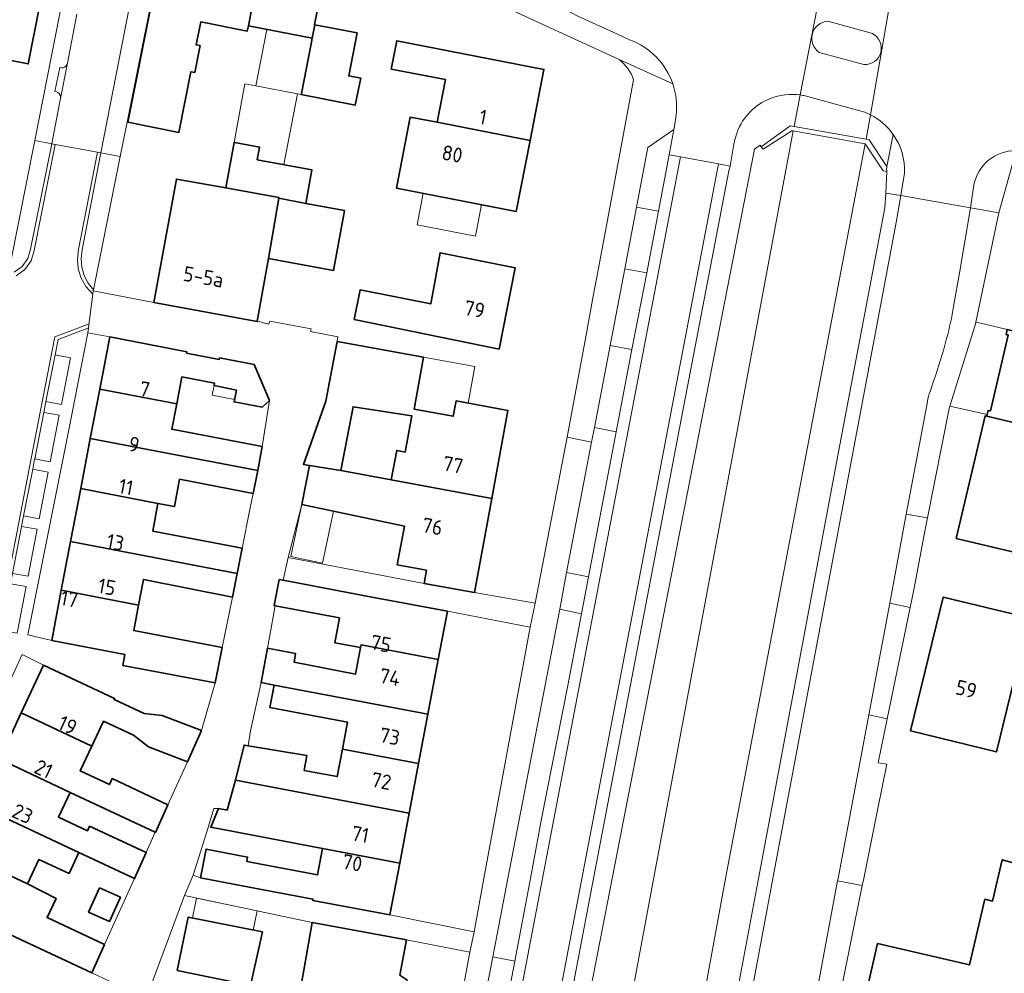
# Model space of a CAD drawing. Extents: x 154024 to 155007, y 472916 to 473908.
# Tile 11 of 49: x 154228 to 154317, y 473491 to 473578. Entities that reach past the tile are written whole.
import ezdxf
from ezdxf.enums import TextEntityAlignment as Align

# ---------------------------------------------------------------- set-up
doc = ezdxf.new("R2010")
doc.units = 0
doc.header["$LTSCALE"] = 0.75
for name, color, linetype, lineweight in [('B-RO-IE-TERREINAFSCHEIDING_KUNSTMATIG_MUUR-GV', 252, 'CONTINUOUS', 18), ('B-RO-OG-BEBOUWING-GV', 6, 'CONTINUOUS', 35), ('B-RO-OG-BEBOUWING-T18', 1, 'CONTINUOUS', 18), ('B-RO-OG-BEBOUWING_LUIFEL-GV', 6, 'CONTINUOUS', 18), ('B-RO-OG-TERREIN_ERF-GV', 252, 'CONTINUOUS', 18), ('B-RO-OG-WATER-GV', 252, 'CONTINUOUS', 18), ('B-RO-OG-WATER_SLOOT-GV', 252, 'CONTINUOUS', 18), ('B-RO-VH-VERHARDING_BETONSTRAATSTEEN-GV', 252, 'CONTINUOUS', 18), ('B-RO-VH-VERHARDING_STRAATBAKSTEEN-GV', 252, 'CONTINUOUS', 18), ('B-RO-VH-VERHARDING_TEGEL-GV', 252, 'CONTINUOUS', 18)]:
    doc.layers.add(name, color=color, linetype=linetype, lineweight=lineweight)
doc.styles.add('NLCS-ISO-M200-T18', font='NLCS-ISO.ttf', dxfattribs={"height": 0.36})

msp = doc.modelspace()

# ---------------------------------------------------------------- linework, layer by layer
at = {"layer": 'B-RO-IE-TERREINAFSCHEIDING_KUNSTMATIG_MUUR-GV', "flags": 128}
msp.add_lwpolyline([(154295.313, 473566.294), (154295.502, 473566.078), (154298.099, 473567.743), (154298.207, 473567.724), (154304.733, 473566.567), (154306.358, 473564.098), (154306.701, 473564.056), (154306.706, 473564.155), (154306.655, 473564.233), (154306.705, 473564.493), (154305.1, 473566.92), (154304.809, 473566.971), (154298.283, 473568.129), (154297.94, 473568.19)], close=True, dxfattribs=at)
at = {"layer": 'B-RO-OG-BEBOUWING-GV', "flags": 128}
for points in [[(154216.296, 473579.411), (154219.631, 473578.756), (154219.62, 473578.698), (154221.592, 473578.311), (154221.012, 473575.356), (154228.912, 473573.803), (154229.964, 473579.135), (154216.739, 473581.697), (154217.084, 473583.481), (154207.947, 473588.151), (154207.041, 473586.378), (154206.135, 473584.605)], [(154248.85, 473577.259), (154249.561, 473580.962), (154250.285, 473584.631), (154243.733, 473585.926), (154242.358, 473578.965), (154240.1, 473579.407), (154237.946, 473568.507), (154242.557, 473567.596), (154243.643, 473573.09), (154243.996, 473573.02), (154244.477, 473575.453), (154244.123, 473575.523), (154244.534, 473577.603), (154248.753, 473576.769)], [(154249.561, 473580.962), (154248.85, 473577.259), (154254.636, 473576.116), (154254.876, 473577.347), (154254.842, 473577.354), (154255.33, 473579.822)], [(154254.54, 473575.625), (154253.658, 473571.112), (154253.639, 473571.017), (154258.536, 473570.061), (154259.032, 473572.5), (154257.943, 473572.713), (154258.702, 473576.599), (154254.876, 473577.347), (154254.636, 473576.116)], [(154274.369, 473566.863), (154275.625, 473573.291), (154262.296, 473575.896), (154261.795, 473573.334), (154266.702, 473572.375), (154265.945, 473568.504)], [(154265.945, 473568.504), (154263.523, 473568.978), (154262.267, 473562.554), (154273.112, 473560.434), (154274.369, 473566.863)], [(154251.613, 473561.683), (154251.603, 473561.626), (154254.054, 473561.15), (154254.615, 473564.208), (154249.658, 473565.117), (154249.866, 473566.258), (154247.634, 473566.664), (154247.554, 473566.679), (154246.804, 473562.557)], [(154250.688, 473556.167), (154251.603, 473561.626), (154251.613, 473561.683), (154246.804, 473562.557), (154242.337, 473563.369), (154240.295, 473552.168), (154249.639, 473550.453), (154249.648, 473550.503)], [(154251.603, 473561.626), (154250.688, 473556.167), (154256.57, 473555.087), (154257.533, 473560.334), (154257.565, 473560.506), (154254.054, 473561.15)], [(154271.566, 473547.97), (154273.03, 473555.336), (154266.213, 473556.691), (154265.369, 473552.052), (154258.973, 473553.323), (154258.442, 473550.645)], [(154340.343, 473542.131), (154335.361, 473543.311), (154335.815, 473545.228), (154317.71, 473549.72), (154317.599, 473549.746), (154317.488, 473549.276), (154317.692, 473549.228), (154316.068, 473542.356), (154315.864, 473542.405), (154315.778, 473542.042), (154315.738, 473541.871), (154336.034, 473537.038), (154338.972, 473536.342), (154343.657, 473535.232), (154344.557, 473539.032), (154343.85, 473539.552)], [(154236.291, 473549.064), (154235.39, 473544.347), (154242.36, 473543.015), (154242.824, 473545.441), (154245.789, 473544.861), (154245.749, 473544.656), (154247.762, 473544.239), (154247.561, 473543.178), (154250.106, 473542.694), (154250.766, 473543.294), (154249.386, 473546.574), (154246.238, 473547.16), (154246.213, 473547.031), (154243.26, 473547.603), (154243.281, 473547.711)], [(154254.379, 473537.424), (154257.24, 473536.968), (154258.333, 473542.735), (154263.669, 473541.907), (154263.062, 473538.632), (154262.296, 473538.777), (154261.789, 473536.105), (154270.904, 473534.435), (154272.365, 473542.407), (154267.673, 473543.267), (154267.417, 473541.871), (154263.868, 473542.524), (154264.731, 473547.224), (154256.902, 473548.663), (154255.88, 473543.259), (154253.853, 473537.495)], [(154250.112, 473539.126), (154241.916, 473540.697), (154242.36, 473543.015), (154235.39, 473544.347), (154234.535, 473539.874), (154249.7, 473536.977)], [(154312.965, 473530.81), (154333.41, 473525.967), (154336.034, 473537.038), (154315.738, 473541.871), (154315.593, 473541.904)], [(154234.535, 473539.874), (154233.665, 473535.32), (154240.665, 473533.983), (154242.149, 473533.7), (154242.622, 473536.174), (154249.3, 473534.893), (154249.7, 473536.977)], [(154261.789, 473536.105), (154257.24, 473536.968), (154254.379, 473537.424), (154253.688, 473533.89), (154262.982, 473531.925), (154262.34, 473528.414), (154264.986, 473527.93), (154264.768, 473526.74), (154269.341, 473525.902), (154270.904, 473534.435)], [(154247.833, 473527.646), (154248.29, 473529.932), (154240.187, 473531.48), (154240.665, 473533.983), (154233.665, 473535.32), (154232.749, 473530.528)], [(154247.4, 473525.481), (154247.833, 473527.646), (154232.749, 473530.528), (154231.906, 473526.115), (154238.907, 473524.778), (154239.351, 473527.102)], [(154259.011, 473520.922), (154259.056, 473521.162), (154266.051, 473519.84), (154266.878, 473524.214), (154259.881, 473525.532), (154251.991, 473527.018), (154251.684, 473527.076), (154251.646, 473527.083), (154251.202, 473524.725), (154251.278, 473524.71), (154257.098, 473523.614), (154256.674, 473521.364)], [(154231.036, 473521.561), (154237.666, 473520.295), (154237.478, 473519.313), (154245.847, 473517.715), (154246.488, 473520.921), (154238.463, 473522.455), (154238.907, 473524.778), (154231.906, 473526.115)], [(154319.536, 473523.458), (154319.572, 473523.607), (154311.807, 473525.5), (154308.847, 473513.368), (154316.619, 473511.472), (154318.25, 473518.155), (154325.05, 473516.496), (154328.859, 473515.585), (154330.135, 473520.924)], [(154251.185, 473517.529), (154265.117, 473514.896), (154266.051, 473519.84), (154259.056, 473521.162), (154259.011, 473520.922), (154258.555, 473518.514), (154252.995, 473519.611), (154253.109, 473520.391), (154250.594, 473520.866), (154250.006, 473517.751)], [(154230.3, 473519.337), (154228.267, 473515.002), (154234.674, 473511.997), (154235.724, 473514.249), (154238.452, 473512.978), (154239.793, 473511.929), (154243.325, 473510.583), (154244.599, 473513.4), (154241.031, 473514.763), (154239.407, 473514.947), (154236.691, 473516.22), (154236.738, 473516.318)], [(154265.117, 473514.896), (154251.185, 473517.529), (154250.801, 473515.494), (154257.836, 473514.164), (154257.373, 473511.713), (154264.27, 473510.411)], [(154226.299, 473510.807), (154232.717, 473507.796), (154240.409, 473504.188), (154240.43, 473504.178), (154241.563, 473506.684), (154236.513, 473509.052), (154236.258, 473508.511), (154233.624, 473509.746), (154234.674, 473511.997), (154228.267, 473515.002)], [(154263.422, 473505.925), (154264.27, 473510.411), (154257.373, 473511.713), (154256.906, 473509.241), (154253.895, 473509.788), (154254.141, 473511.147), (154248.843, 473512.023), (154248.468, 473512.085), (154247.687, 473508.898)], [(154232.717, 473507.796), (154226.299, 473510.807), (154224.349, 473506.651), (154233.497, 473502.36), (154238.536, 473500.003), (154238.543, 473500), (154239.594, 473502.35), (154234.472, 473504.737), (154234.282, 473504.328), (154231.64, 473505.562)], [(154262.568, 473501.407), (154263.422, 473505.925), (154247.687, 473508.898), (154246.918, 473506.206), (154246.133, 473506.334), (154245.446, 473504.642), (154255.571, 473502.729)], [(154228.834, 473499.521), (154229.872, 473501.74), (154232.606, 473500.458), (154233.497, 473502.36), (154224.349, 473506.651), (154222.417, 473502.531)], [(154235.833, 473494.019), (154230.624, 473496.463), (154231.435, 473498.193), (154228.834, 473499.521), (154222.417, 473502.531), (154220.363, 473498.153), (154226.78, 473495.093), (154226.804, 473495.142), (154234.677, 473491.448)], [(154261.679, 473496.7), (154262.568, 473501.407), (154255.571, 473502.729), (154255.118, 473500.332), (154248.702, 473501.544), (154248.779, 473501.951), (154245.014, 473502.662), (154244.523, 473500.063), (154248.288, 473499.352), (154254.705, 473498.14), (154254.683, 473498.023)], [(154303.297, 473483.047), (154327.023, 473477.559), (154330.97, 473494.619), (154322.682, 473496.555), (154323.489, 473500.012), (154317.144, 473501.704), (154316.269, 473497.955), (154315.579, 473498.117), (154314.192, 473492.176), (154305.853, 473494.105)], [(154236.268, 473496.116), (154237.254, 473498.302), (154235.366, 473499.154), (154234.38, 473496.967)], [(154242.41, 473491.68), (154249.06, 473490.32), (154250.12, 473495.16), (154243.4, 473496.51)], [(154262.586, 473491.244), (154263.177, 473494.438), (154254.633, 473496.017), (154253.249, 473488.087), (154251.517, 473488.348), (154250.762, 473484.267), (154253.859, 473483.694), (154253.043, 473479.279), (154255.537, 473478.797), (154260.127, 473477.948), (154260.7, 473481.045), (154261.461, 473481.311), (154261.834, 473481.954), (154261.98, 473482.741), (154261.861, 473483.475), (154261.246, 473483.995), (154262.077, 473488.491), (154262.801, 473488.655), (154263.252, 473489.288), (154263.391, 473490.058), (154263.207, 473490.81)]]:
    msp.add_lwpolyline(points, close=True, dxfattribs=at)
at = {"layer": 'B-RO-OG-BEBOUWING_LUIFEL-GV', "flags": 128}
for points in [[(154250.539, 473576.925), (154249.54, 473571.818), (154253.313, 473571.081), (154253.639, 473571.017), (154254.636, 473576.116)], [(154253.313, 473571.081), (154249.54, 473571.818), (154248.524, 473572.004), (154247.554, 473566.679), (154249.866, 473566.258), (154249.658, 473565.117), (154252.061, 473564.676)], [(154264.131, 473559.223), (154269.415, 473558.19), (154269.973, 473561.048), (154264.689, 473562.08)], [(154264.731, 473547.224), (154263.868, 473542.524), (154267.417, 473541.871), (154267.673, 473543.267), (154268.768, 473543.066), (154269.374, 473546.373)], [(154245.749, 473544.656), (154245.585, 473543.792), (154247.605, 473543.409), (154247.762, 473544.239)], [(154253.688, 473533.89), (154252.69, 473529.167), (154255.562, 473528.56), (154256.561, 473533.283)], [(154249.283, 473495.328), (154249.651, 473497.069), (154244.161, 473498.228), (154243.8, 473496.43)]]:
    msp.add_lwpolyline(points, close=True, dxfattribs=at)
at = {"layer": 'B-RO-OG-TERREIN_ERF-GV', "flags": 128}
for points in [[(154144.352, 473526.656), (154183.832, 473508.98), (154194.2, 473537.669), (154194.279, 473537.882), (154192.109, 473538.561), (154192.816, 473540.818), (154195.101, 473540.103), (154197.057, 473545.386), (154202.514, 473559.88), (154204.686, 473559.153), (154225.836, 473555.212), (154227.276, 473555.606), (154228.817, 473563.365), (154229.44, 473566.556), (154229.499, 473566.856), (154233.625, 473587.752), (154222.397, 473590.664), (154220.929, 473591.337), (154219.349, 473588.054), (154211.724, 473591.725), (154213.6, 473595.61)], [(154282.432, 473574.189), (154260.664, 473584.219), (154256.72, 473586.057), (154252.265, 473588.134), (154247.031, 473590.588), (154246.047, 473590.872), (154244.953, 473590.714), (154243.925, 473590.31), (154243.016, 473589.682), (154242.274, 473588.863), (154241.739, 473587.896), (154241.458, 473586.375), (154241.178, 473584.982), (154237.874, 473568.524), (154237.247, 473565.414), (154234.808, 473553.319), (154234.79, 473553.229)], [(154255.33, 473579.822), (154254.842, 473577.354), (154254.876, 473577.347), (154258.702, 473576.599), (154257.943, 473572.713), (154259.032, 473572.5), (154258.536, 473570.061), (154253.639, 473571.017), (154253.658, 473571.112), (154254.54, 473575.625), (154254.636, 473576.116), (154248.85, 473577.259), (154248.753, 473576.769), (154244.534, 473577.603), (154244.123, 473575.523), (154244.477, 473575.453), (154243.996, 473573.02), (154243.643, 473573.09), (154242.557, 473567.596), (154237.946, 473568.507), (154240.1, 473579.407)], [(154234.79, 473553.229), (154240.295, 473552.168), (154242.337, 473563.369), (154246.804, 473562.557), (154247.554, 473566.679), (154247.634, 473566.664), (154249.866, 473566.258), (154249.658, 473565.117), (154254.615, 473564.208), (154254.054, 473561.15), (154257.565, 473560.506), (154257.533, 473560.334), (154256.57, 473555.087), (154250.688, 473556.167), (154249.648, 473550.503), (154250.71, 473550.22), (154250.8, 473550.48), (154254.54, 473549.79), (154254.49, 473549.55), (154256.95, 473549.08), (154256.902, 473548.663), (154264.731, 473547.224), (154263.868, 473542.524), (154267.417, 473541.871), (154267.673, 473543.267), (154272.365, 473542.407), (154270.904, 473534.435), (154269.341, 473525.902), (154274.828, 473524.931), (154277.727, 473539.989), (154279.417, 473549.065), (154280.098, 473552.749), (154280.509, 473554.959), (154280.693, 473555.942), (154281.384, 473559.655), (154283.742, 473572.368)], [(154317.949, 473564.292), (154316.836, 473560.313), (154314.752, 473550.408), (154315.853, 473550.152), (154317.599, 473549.746)], [(154333.41, 473525.967), (154312.965, 473530.81), (154315.593, 473541.904), (154315.738, 473541.871), (154315.778, 473542.042), (154312.396, 473542.781), (154312.332, 473542.576), (154310.367, 473532.665), (154310.166, 473531.617), (154309.123, 473526.163), (154308.817, 473524.565), (154306.728, 473514.479), (154305.909, 473510.485), (154306.704, 473510.352), (154305.86, 473506.207), (154304.597, 473500), (154304.468, 473499.368), (154301.622, 473485.281)], [(154303.297, 473483.047), (154305.853, 473494.105), (154314.192, 473492.176), (154315.579, 473498.117), (154316.269, 473497.955), (154317.144, 473501.704), (154323.489, 473500.012), (154322.682, 473496.555), (154330.97, 473494.619), (154327.023, 473477.559)]]:
    msp.add_lwpolyline(points, dxfattribs=at)
for points in [[(154229.964, 473579.135), (154228.912, 473573.803), (154221.012, 473575.356), (154221.592, 473578.311), (154219.62, 473578.698), (154219.631, 473578.756), (154216.296, 473579.411), (154206.135, 473584.605), (154207.041, 473586.378), (154207.947, 473588.151), (154217.084, 473583.481), (154217.163, 473583.886), (154220.439, 473583.242), (154220.478, 473583.437), (154222.519, 473583.036), (154223.089, 473585.931), (154231.015, 473584.467)], [(154262.267, 473562.554), (154263.523, 473568.978), (154265.945, 473568.504), (154266.702, 473572.375), (154261.795, 473573.334), (154262.296, 473575.896), (154275.625, 473573.291), (154274.369, 473566.863), (154273.112, 473560.434)], [(154271.566, 473547.97), (154258.442, 473550.645), (154258.973, 473553.323), (154265.369, 473552.052), (154266.213, 473556.691), (154273.03, 473555.336)], [(154314.752, 473550.408), (154314.694, 473550.13), (154312.396, 473542.781), (154315.778, 473542.042), (154315.864, 473542.405), (154316.068, 473542.356), (154317.692, 473549.228), (154317.488, 473549.276), (154317.599, 473549.746), (154315.853, 473550.152)], [(154233.665, 473535.32), (154234.535, 473539.874), (154235.39, 473544.347), (154236.291, 473549.064), (154234.308, 473549.448), (154232.57, 473540.49), (154228.87, 473522.09), (154231.036, 473521.561), (154231.906, 473526.115), (154232.749, 473530.528)], [(154242.36, 473543.015), (154241.916, 473540.697), (154250.112, 473539.126), (154250.766, 473543.294), (154250.106, 473542.694), (154247.561, 473543.178), (154247.762, 473544.239), (154245.749, 473544.656), (154245.789, 473544.861), (154242.824, 473545.441)], [(154257.24, 473536.968), (154261.789, 473536.105), (154262.296, 473538.777), (154263.062, 473538.632), (154263.669, 473541.907), (154258.333, 473542.735)], [(154240.665, 473533.983), (154240.187, 473531.48), (154248.29, 473529.932), (154248.989, 473533.423), (154249.3, 473534.893), (154242.622, 473536.174), (154242.149, 473533.7)], [(154253.688, 473533.89), (154252.47, 473529.07), (154264.768, 473526.74), (154264.986, 473527.93), (154262.34, 473528.414), (154262.982, 473531.925)], [(154247.4, 473525.481), (154239.351, 473527.102), (154238.907, 473524.778), (154238.463, 473522.455), (154246.488, 473520.921)], [(154311.807, 473525.5), (154319.572, 473523.607), (154319.536, 473523.458), (154330.135, 473520.924), (154334.085, 473519.204), (154329.939, 473502.701), (154326.035, 473503.724), (154328.859, 473515.585), (154325.05, 473516.496), (154318.25, 473518.155), (154316.619, 473511.472), (154308.847, 473513.368)], [(154251.278, 473524.71), (154250.594, 473520.866), (154253.109, 473520.391), (154252.995, 473519.611), (154258.555, 473518.514), (154259.011, 473520.922), (154256.674, 473521.364), (154257.098, 473523.614)], [(154264.27, 473510.411), (154263.422, 473505.925), (154262.568, 473501.407), (154261.679, 473496.7), (154269.301, 473495.178), (154270.19, 473500), (154274.389, 473522.767), (154266.878, 473524.214), (154266.051, 473519.84), (154265.117, 473514.896)], [(154228.267, 473515.002), (154230.3, 473519.337), (154228.364, 473520.301), (154218.628, 473499.04), (154220.363, 473498.153), (154222.417, 473502.531), (154224.349, 473506.651), (154226.299, 473510.807)], [(154249.05, 473513.39), (154248.843, 473512.023), (154254.141, 473511.147), (154253.895, 473509.788), (154256.906, 473509.241), (154257.373, 473511.713), (154257.836, 473514.164), (154250.801, 473515.494), (154251.185, 473517.529), (154250.006, 473517.751)], [(154241.563, 473506.684), (154243.325, 473510.583), (154239.793, 473511.929), (154238.452, 473512.978), (154235.724, 473514.249), (154234.674, 473511.997), (154233.624, 473509.746), (154236.258, 473508.511), (154236.513, 473509.052)], [(154232.717, 473507.796), (154231.64, 473505.562), (154234.282, 473504.328), (154234.472, 473504.737), (154239.594, 473502.35), (154240.409, 473504.188)], [(154243.844, 473500.319), (154244.523, 473500.063), (154245.014, 473502.662), (154248.779, 473501.951), (154248.702, 473501.544), (154255.118, 473500.332), (154255.571, 473502.729), (154245.446, 473504.642), (154246.133, 473506.334), (154245.72, 473506.35), (154245.2, 473504.62)], [(154233.497, 473502.36), (154232.606, 473500.458), (154229.872, 473501.74), (154228.834, 473499.521), (154231.435, 473498.193), (154230.624, 473496.463), (154235.833, 473494.019), (154238.186, 473499.211), (154238.536, 473500.003)], [(154236.268, 473496.116), (154234.38, 473496.967), (154235.366, 473499.154), (154237.254, 473498.302)], [(154239.665, 473489.108), (154239.16, 473487.57), (154239.44, 473486.6), (154240, 473485.58), (154253.043, 473479.279), (154253.859, 473483.694), (154250.762, 473484.267), (154251.517, 473488.348), (154253.249, 473488.087), (154254.633, 473496.017), (154243.06, 473498.46), (154240.26, 473490.92)], [(154242.41, 473491.68), (154243.4, 473496.51), (154250.12, 473495.16), (154249.06, 473490.32)], [(154263.177, 473494.438), (154262.586, 473491.244), (154263.207, 473490.81), (154263.391, 473490.058), (154263.252, 473489.288), (154262.801, 473488.655), (154262.077, 473488.491), (154261.246, 473483.995), (154261.861, 473483.475), (154261.98, 473482.741), (154261.834, 473481.954), (154261.461, 473481.311), (154260.7, 473481.045), (154260.127, 473477.948), (154265.88, 473476.809), (154268.915, 473493.319)]]:
    msp.add_lwpolyline(points, close=True, dxfattribs=at)
at = {"layer": 'B-RO-OG-TERREIN_ERF-GV'}
msp.add_lwpolyline([(154283.742, 473572.368, 0.158107), (154282.432, 473574.189)], format="xyb", dxfattribs=at)
at = {"layer": 'B-RO-OG-WATER-GV', "flags": 128}
msp.add_lwpolyline([(154249.54, 473272.87), (154252.27, 473287.82), (154254.75, 473300.93), (154257.106, 473313.571), (154259.26, 473325.13), (154270.989, 473387.239), (154271.423, 473389.053), (154277.74, 473422.49), (154282.51, 473448.53), (154287.71, 473476.08), (154292.07, 473500), (154304.733, 473566.567), (154298.207, 473567.724), (154266.59, 473398.31), (154265.097, 473390.34), (154264.652, 473388.41), (154262.59, 473377.05), (154259.77, 473362.22), (154252.14, 473320.93), (154250.935, 473314.507), (154249.1, 473304.72), (154246.68, 473292.01), (154243.97, 473277.39), (154241.37, 473263.17)], dxfattribs=at)
at = {"layer": 'B-RO-OG-WATER_SLOOT-GV', "flags": 128}
for points in [[(154298.207, 473567.724), (154298.099, 473567.743), (154295.502, 473566.078), (154295.313, 473566.294), (154295.224, 473566.445), (154294.71, 473566.087), (154281.82, 473500), (154277.468, 473477.657), (154276.754, 473473.985), (154275.659, 473468.558), (154275.06, 473465.714), (154274.86, 473464.687), (154274.125, 473460.906), (154271.907, 473448.685), (154261.467, 473391.149), (154261.53, 473391.134), (154265.097, 473390.34), (154266.59, 473398.31)], [(154292.07, 473500), (154287.71, 473476.08), (154282.51, 473448.53), (154277.74, 473422.49), (154271.423, 473389.053), (154274.002, 473388.798), (154274.475, 473389.662), (154278.754, 473412.751), (154287.927, 473461.695), (154292.247, 473485.028), (154295.063, 473500), (154302.447, 473539.282), (154306.517, 473560.765), (154306.591, 473562.088), (154306.701, 473564.056), (154306.358, 473564.098), (154304.733, 473566.567)]]:
    msp.add_lwpolyline(points, close=True, dxfattribs=at)
at = {"layer": 'B-RO-VH-VERHARDING_BETONSTRAATSTEEN-GV', "flags": 128}
for points in [[(154237.247, 473565.414), (154237.874, 473568.524), (154241.178, 473584.982), (154239.685, 473587.234), (154236.087, 473568.82), (154235.488, 473565.741)], [(154282.181, 473540.471), (154282.068, 473539.982), (154279.669, 473527.341), (154279.029, 473523.99), (154277.78, 473517.473), (154275.379, 473505.257), (154274.397, 473500), (154272.995, 473492.517), (154272.319, 473489.053), (154270.766, 473480.769), (154271.774, 473480.581), (154287.987, 473565.376), (154286.97, 473565.551), (154286.001, 473560.462), (154284.935, 473554.866), (154283.587, 473547.927)], [(154280.111, 473500), (154288.322, 473543.017), (154292.37, 473564.119), (154292.488, 473564.531), (154291.453, 473564.74), (154275.239, 473479.936), (154276.239, 473479.712)], [(154231.933, 473542.947), (154232.726, 473547.168), (154231.337, 473547.438), (154230.51, 473543.214)], [(154231.713, 473541.966), (154230.317, 473542.229), (154229.495, 473538.03), (154230.887, 473537.757)], [(154229.893, 473532.6), (154230.708, 473536.812), (154229.312, 473537.083), (154228.495, 473532.871)], [(154306.949, 473524.936), (154308.817, 473524.565), (154309.123, 473526.163), (154310.166, 473531.617), (154310.367, 473532.665), (154308.453, 473533.007)], [(154228.306, 473531.892), (154227.483, 473527.646), (154228.907, 473527.377), (154229.712, 473531.643)], [(154227.301, 473526.708), (154226.482, 473522.48), (154227.913, 473522.218), (154228.733, 473526.451)], [(154302.23, 473499.78), (154304.468, 473499.368), (154304.597, 473500), (154305.86, 473506.207), (154306.704, 473510.352), (154305.909, 473510.485), (154306.728, 473514.479), (154305.056, 473514.833), (154302.271, 473500)]]:
    msp.add_lwpolyline(points, close=True, dxfattribs=at)
for points in [[(154282.723, 473583.159), (154281.307, 473583.825), (154280.671, 473584.093), (154278.773, 473584.951), (154278.394, 473584.101), (154276.608, 473580.096), (154276.25, 473579.292), (154278.111, 473578.42), (154278.69, 473578.118), (154282.288, 473576.489), (154283.378, 473575.992)], [(154298.839, 473570.986), (154300.947, 473581.827)], [(154300.947, 473581.827), (154298.839, 473570.986)], [(154305.198, 473569.196), (154307.12, 473580.183), (154304.026, 473580.972), (154301.93, 473581.535)], [(154307.12, 473580.183), (154305.198, 473569.196)], [(154301.346, 473577.657), (154305.39, 473576.553)], [(154305.39, 473576.553), (154301.346, 473577.657)], [(154304.619, 473573.729), (154300.575, 473574.833)], [(154300.575, 473574.833), (154304.619, 473573.729)], [(154299.3, 473570.901), (154302.027, 473570.151), (154304.702, 473569.416)], [(154287.612, 473569.168), (154287.453, 473568.122), (154287.403, 473567.856), (154286.97, 473565.551), (154287.987, 473565.376), (154291.453, 473564.74), (154292.488, 473564.531), (154292.835, 473566.524)], [(154308.287, 473563.913), (154307.955, 473561.882), (154314.279, 473560.765)], [(154314.279, 473560.765), (154314.586, 473562.844)]]:
    msp.add_lwpolyline(points, dxfattribs=at)
at = {"layer": 'B-RO-VH-VERHARDING_BETONSTRAATSTEEN-GV'}
for points in [[(154300.575, 473574.833, -0.72033), (154301.346, 473577.657)], [(154301.346, 473577.657, 0.72033), (154300.575, 473574.833)], [(154305.39, 473576.553, -0.804955), (154304.619, 473573.729)], [(154304.619, 473573.729, 0.804955), (154305.39, 473576.553)], [(154283.378, 473575.992, -0.226344), (154287.302, 473571.99)], [(154287.302, 473571.99, -0.110549), (154287.612, 473569.168)], [(154296.122, 473570.655, -0.130648), (154298.839, 473570.986)], [(154298.839, 473570.986, -0.023464), (154299.3, 473570.901)], [(154293.13, 473567.613, -0.209148), (154296.122, 473570.655)], [(154304.702, 473569.416, -0.0247), (154305.198, 473569.196)], [(154305.198, 473569.196, -0.123156), (154307.268, 473567.409)], [(154292.973, 473567.093, -0.013401), (154293.13, 473567.613)], [(154307.268, 473567.409, -0.16624), (154308.287, 473563.913)], [(154292.835, 473566.524, -0.013681), (154292.973, 473567.093)], [(154314.586, 473562.844, -0.36371), (154318.367, 473565.931)]]:
    msp.add_lwpolyline(points, format="xyb", dxfattribs=at)
at = {"layer": 'B-RO-VH-VERHARDING_STRAATBAKSTEEN-GV', "flags": 128}
for points in [[(154233.303, 473578.294), (154232.462, 473573.856), (154231.836, 473570.673), (154231.592, 473569.427), (154231.035, 473566.57), (154231.354, 473566.511), (154235.184, 473565.798), (154235.488, 473565.741), (154236.087, 473568.82), (154239.685, 473587.234)], [(154292.488, 473564.531), (154292.37, 473564.119), (154288.322, 473543.017), (154280.111, 473500), (154276.239, 473479.712), (154275.933, 473478), (154277.468, 473477.657), (154281.82, 473500), (154294.71, 473566.087), (154295.224, 473566.445), (154295.313, 473566.294), (154297.94, 473568.19), (154298.283, 473568.129), (154298.839, 473570.986)], [(154226.157, 473522.54), (154229.162, 473538.048), (154231.32, 473549.067), (154234.277, 473550.19), (154234.4, 473550.167), (154234.754, 473552.95), (154234.161, 473553.609), (154233.718, 473554.378), (154233.448, 473555.222), (154233.36, 473556.105), (154233.461, 473556.987), (154235.184, 473565.798), (154231.354, 473566.511), (154229.436, 473556.899), (154229.164, 473555.968), (154228.604, 473555.176), (154227.816, 473554.609)], [(154227.642, 473554.924), (154228.361, 473555.441), (154228.872, 473556.163), (154229.121, 473557.013), (154231.035, 473566.57), (154229.499, 473566.856), (154229.44, 473566.556), (154228.817, 473563.365), (154227.276, 473555.606)], [(154227.816, 473554.609), (154228.604, 473555.176), (154229.164, 473555.968), (154229.436, 473556.899), (154231.354, 473566.511), (154231.035, 473566.57), (154229.121, 473557.013), (154228.872, 473556.163), (154228.361, 473555.441), (154227.642, 473554.924)], [(154292.835, 473566.524), (154292.488, 473564.531)], [(154312.739, 473551.832), (154313.313, 473555.023), (154314.279, 473560.765), (154307.955, 473561.882), (154307.551, 473559.418), (154296.371, 473500), (154293.512, 473484.766), (154274.2, 473381.38), (154279.938, 473380.394), (154281.263, 473387.497), (154282.405, 473393.74), (154283.397, 473398.932), (154284.81, 473406.581), (154285.785, 473411.721), (154285.796, 473411.798), (154286.548, 473415.941)], [(154240.26, 473490.92), (154243.06, 473498.46), (154243.844, 473500.319), (154245.2, 473504.62), (154245.72, 473506.35), (154246.133, 473506.334), (154246.918, 473506.206), (154247.687, 473508.898), (154248.468, 473512.085), (154248.843, 473512.023), (154249.05, 473513.39), (154250.006, 473517.751), (154250.594, 473520.866), (154251.278, 473524.71), (154251.202, 473524.725), (154251.646, 473527.083), (154251.684, 473527.076), (154251.991, 473527.018), (154252.47, 473529.07), (154253.688, 473533.89), (154254.379, 473537.424), (154253.853, 473537.495), (154255.88, 473543.259), (154256.902, 473548.663), (154256.95, 473549.08), (154254.49, 473549.55), (154254.54, 473549.79), (154250.8, 473550.48), (154250.71, 473550.22), (154249.648, 473550.503), (154249.639, 473550.453), (154240.295, 473552.168), (154234.79, 473553.229), (154234.754, 473552.95), (154234.4, 473550.167), (154234.358, 473549.839), (154234.308, 473549.448), (154236.291, 473549.064), (154243.281, 473547.711), (154243.26, 473547.603), (154246.213, 473547.031), (154246.238, 473547.16), (154249.386, 473546.574), (154250.766, 473543.294), (154250.112, 473539.126), (154249.7, 473536.977), (154249.3, 473534.893), (154248.989, 473533.423), (154248.29, 473529.932), (154247.833, 473527.646), (154247.4, 473525.481), (154246.488, 473520.921), (154245.847, 473517.715), (154244.599, 473513.4), (154243.325, 473510.583), (154241.563, 473506.684), (154240.43, 473504.178), (154240.409, 473504.188), (154239.594, 473502.35), (154238.543, 473500), (154238.536, 473500.003), (154238.186, 473499.211), (154235.833, 473494.019), (154234.677, 473491.448), (154239.665, 473489.108)], [(154218.628, 473499.04), (154228.364, 473520.301), (154230.3, 473519.337), (154236.738, 473516.318), (154236.691, 473516.22), (154239.407, 473514.947), (154241.031, 473514.763), (154244.599, 473513.4), (154245.847, 473517.715), (154237.478, 473519.313), (154237.666, 473520.295), (154231.036, 473521.561), (154228.87, 473522.09), (154232.57, 473540.49), (154234.308, 473549.448), (154234.358, 473549.839), (154234.307, 473549.849), (154231.608, 473548.824), (154231.337, 473547.438), (154232.726, 473547.168), (154231.933, 473542.947), (154230.51, 473543.214), (154230.317, 473542.229), (154231.713, 473541.966), (154230.887, 473537.757), (154229.495, 473538.03), (154229.486, 473537.985), (154229.312, 473537.083), (154230.708, 473536.812), (154229.893, 473532.6), (154228.495, 473532.871), (154228.306, 473531.892), (154229.712, 473531.643), (154228.907, 473527.377), (154227.483, 473527.646)], [(154310.61, 473544.126), (154310.923, 473545.064)], [(154291.948, 473444.733), (154292.66, 473448.576), (154293.594, 473453.642), (154295.684, 473464.819), (154299.589, 473485.661), (154302.23, 473499.78), (154302.271, 473500), (154305.056, 473514.833), (154306.949, 473524.936), (154308.453, 473533.007), (154309.773, 473539.991), (154310.363, 473543.217)], [(154227.301, 473526.708), (154228.733, 473526.451), (154227.913, 473522.218)]]:
    msp.add_lwpolyline(points, dxfattribs=at)
for points in [[(154231.33, 473571.307), (154231.457, 473571.271), (154231.598, 473571.208), (154231.715, 473571.107), (154231.797, 473570.976), (154231.839, 473570.828), (154231.836, 473570.673), (154232.462, 473573.856), (154232.41, 473573.715), (154232.321, 473573.594), (154232.202, 473573.503), (154232.062, 473573.449), (154231.912, 473573.437), (154231.767, 473573.483)], [(154284.014, 473560.831), (154286.001, 473560.462), (154286.97, 473565.551), (154287.403, 473567.856), (154285.051, 473566.212)], [(154233.761, 473555.394), (154233.7, 473556.176), (154233.791, 473556.956), (154235.402, 473565.294), (154235.488, 473565.741), (154235.184, 473565.798), (154233.461, 473556.987), (154233.36, 473556.105), (154233.448, 473555.222), (154233.718, 473554.378), (154234.161, 473553.609), (154234.754, 473552.95), (154234.79, 473553.229), (154234.808, 473553.319), (154234.326, 473553.938), (154233.972, 473554.638)], [(154233.7, 473556.176), (154233.761, 473555.394), (154233.972, 473554.638), (154234.326, 473553.938), (154234.808, 473553.319), (154237.247, 473565.414), (154235.488, 473565.741), (154235.402, 473565.294), (154233.791, 473556.956)], [(154271.774, 473480.581), (154275.239, 473479.936), (154291.453, 473564.74), (154287.987, 473565.376)], [(154284.014, 473560.831), (154282.949, 473555.243), (154284.935, 473554.866), (154286.001, 473560.462)], [(154282.949, 473555.243), (154281.625, 473548.293), (154283.587, 473547.927), (154284.935, 473554.866)], [(154228.306, 473531.892), (154228.495, 473532.871), (154229.312, 473537.083), (154229.486, 473537.985), (154229.495, 473538.03), (154230.317, 473542.229), (154230.51, 473543.214), (154231.337, 473547.438), (154231.608, 473548.824), (154234.307, 473549.849), (154234.358, 473549.839), (154234.4, 473550.167), (154234.277, 473550.19), (154231.32, 473549.067), (154229.162, 473538.048), (154226.157, 473522.54), (154226.482, 473522.48), (154227.301, 473526.708), (154227.483, 473527.646)], [(154281.625, 473548.293), (154280.199, 473540.861), (154282.181, 473540.471), (154283.587, 473547.927)], [(154280.199, 473540.861), (154279.947, 473539.542), (154277.683, 473527.718), (154279.669, 473527.341), (154282.068, 473539.982), (154282.181, 473540.471)], [(154277.683, 473527.718), (154277.059, 473524.398), (154279.029, 473523.99), (154279.669, 473527.341)], [(154271.007, 473492.902), (154272.995, 473492.517), (154274.397, 473500), (154275.379, 473505.257), (154277.78, 473517.473), (154279.029, 473523.99), (154277.059, 473524.398), (154272.371, 473500)], [(154239.16, 473487.57), (154239.665, 473489.108), (154234.677, 473491.448), (154226.804, 473495.142), (154226.78, 473495.093), (154220.363, 473498.153), (154218.628, 473499.04), (154218.6, 473498.985), (154218.449, 473498.692), (154216.048, 473494.015), (154216.244, 473493.928), (154217.01, 473493.59), (154217.646, 473491.864), (154225.961, 473488.119), (154227.17, 473488.75), (154237.625, 473483.749)], [(154272.995, 473492.517), (154271.007, 473492.902), (154270.344, 473489.454), (154272.319, 473489.053)]]:
    msp.add_lwpolyline(points, close=True, dxfattribs=at)
at = {"layer": 'B-RO-VH-VERHARDING_STRAATBAKSTEEN-GV'}
for points in [[(154298.839, 473570.986, 0.130648), (154296.122, 473570.655)], [(154296.122, 473570.655, 0.209148), (154293.13, 473567.613)], [(154293.13, 473567.613, 0.013401), (154292.973, 473567.093)], [(154292.973, 473567.093, 0.013681), (154292.835, 473566.524)], [(154312.11, 473548.926, 0.025135), (154312.739, 473551.832)], [(154310.923, 473545.064, 0.01887), (154312.11, 473548.926)], [(154310.363, 473543.217, -0.034264), (154310.61, 473544.126)]]:
    msp.add_lwpolyline(points, format="xyb", dxfattribs=at)
at = {"layer": 'B-RO-VH-VERHARDING_TEGEL-GV', "flags": 128}
for points in [[(154233.625, 473587.752), (154229.499, 473566.856), (154231.035, 473566.57), (154231.592, 473569.427), (154231.836, 473570.673), (154231.839, 473570.828), (154231.797, 473570.976), (154231.715, 473571.107), (154231.598, 473571.208), (154231.457, 473571.271), (154231.33, 473571.307), (154231.767, 473573.483), (154231.912, 473573.437), (154232.062, 473573.449), (154232.202, 473573.503), (154232.321, 473573.594), (154232.41, 473573.715), (154232.462, 473573.856), (154233.303, 473578.294)], [(154261.556, 473586.053), (154260.664, 473584.219), (154282.432, 473574.189), (154287.302, 473571.99)], [(154283.378, 473575.992), (154282.288, 473576.489), (154278.69, 473578.118), (154278.111, 473578.42), (154276.25, 473579.292), (154261.556, 473586.053)], [(154287.302, 473571.99), (154282.432, 473574.189)], [(154283.742, 473572.368), (154281.384, 473559.655), (154280.693, 473555.942), (154280.509, 473554.959), (154280.098, 473552.749), (154279.417, 473549.065), (154277.727, 473539.989), (154279.947, 473539.542), (154280.199, 473540.861), (154281.625, 473548.293), (154282.949, 473555.243), (154284.014, 473560.831), (154285.051, 473566.212), (154287.403, 473567.856), (154287.453, 473568.122), (154287.612, 473569.168)], [(154298.839, 473570.986), (154298.283, 473568.129), (154304.809, 473566.971), (154305.198, 473569.196)], [(154302.027, 473570.151), (154299.3, 473570.901)], [(154304.702, 473569.416), (154302.027, 473570.151)], [(154305.198, 473569.196), (154304.809, 473566.971), (154305.1, 473566.92), (154306.705, 473564.493), (154307.268, 473567.409)], [(154307.268, 473567.409), (154306.705, 473564.493), (154306.655, 473564.233), (154306.706, 473564.155), (154306.701, 473564.056)], [(154314.586, 473562.844), (154314.279, 473560.765), (154316.836, 473560.313), (154317.949, 473564.292), (154318.367, 473565.931)], [(154306.701, 473564.056), (154306.591, 473562.088), (154307.955, 473561.882), (154308.287, 473563.913)], [(154312.396, 473542.781), (154314.694, 473550.13), (154314.752, 473550.408), (154316.836, 473560.313), (154314.279, 473560.765), (154313.313, 473555.023), (154312.739, 473551.832)], [(154310.923, 473545.064), (154310.61, 473544.126)], [(154310.363, 473543.217), (154309.773, 473539.991), (154308.453, 473533.007), (154310.367, 473532.665), (154312.332, 473542.576), (154312.396, 473542.781)], [(154270.344, 473489.454), (154271.007, 473492.902), (154272.371, 473500), (154277.059, 473524.398), (154277.683, 473527.718), (154279.947, 473539.542), (154277.727, 473539.989), (154274.828, 473524.931), (154274.389, 473522.767), (154270.19, 473500), (154269.301, 473495.178), (154268.915, 473493.319), (154265.88, 473476.809)]]:
    msp.add_lwpolyline(points, dxfattribs=at)
at = {"layer": 'B-RO-VH-VERHARDING_TEGEL-GV'}
for points in [[(154287.302, 473571.99, 0.226344), (154283.378, 473575.992)], [(154282.432, 473574.189, -0.158107), (154283.742, 473572.368)], [(154287.612, 473569.168, 0.110549), (154287.302, 473571.99)], [(154299.3, 473570.901, 0.023464), (154298.839, 473570.986)], [(154305.198, 473569.196, 0.0247), (154304.702, 473569.416)], [(154307.268, 473567.409, 0.123156), (154305.198, 473569.196)], [(154308.287, 473563.913, 0.16624), (154307.268, 473567.409)], [(154318.367, 473565.931, 0.36371), (154314.586, 473562.844)], [(154312.739, 473551.832, -0.025135), (154312.11, 473548.926)], [(154312.11, 473548.926, -0.01887), (154310.923, 473545.064)], [(154310.61, 473544.126, 0.034264), (154310.363, 473543.217)]]:
    msp.add_lwpolyline(points, format="xyb", dxfattribs=at)
at = {"layer": 'B-RO-VH-VERHARDING_TEGEL-GV', "flags": 128}
for points in [[(154274.2, 473381.38), (154293.512, 473484.766), (154296.371, 473500), (154307.551, 473559.418), (154307.955, 473561.882), (154306.591, 473562.088), (154306.517, 473560.765), (154302.447, 473539.282), (154295.063, 473500), (154292.247, 473485.028), (154287.927, 473461.695), (154278.754, 473412.751), (154274.475, 473389.662), (154274.002, 473388.798), (154274.08, 473388.79), (154273.64, 473386.51), (154273.602, 473386.521), (154273.567, 473386.531), (154273.563, 473386.513), (154273.71, 473385.533), (154270.439, 473367.965), (154271.678, 473367.734), (154271.882, 473369.038), (154273.961, 473380.187)], [(154274.828, 473524.931), (154269.341, 473525.902), (154264.768, 473526.74), (154252.47, 473529.07), (154251.991, 473527.018), (154259.881, 473525.532), (154266.878, 473524.214), (154274.389, 473522.767)], [(154305.056, 473514.833), (154306.728, 473514.479), (154308.817, 473524.565), (154306.949, 473524.936)], [(154254.633, 473496.017), (154263.177, 473494.438), (154268.915, 473493.319), (154269.301, 473495.178), (154261.679, 473496.7), (154254.683, 473498.023), (154254.705, 473498.14), (154248.288, 473499.352), (154244.523, 473500.063), (154243.844, 473500.319), (154243.06, 473498.46)], [(154302.23, 473499.78), (154299.589, 473485.661), (154301.622, 473485.281), (154304.468, 473499.368)]]:
    msp.add_lwpolyline(points, close=True, dxfattribs=at)

# ---------------------------------------------------------------- texts
at = {"layer": 'B-RO-OG-BEBOUWING-T18', "style": 'NLCS-ISO-M200-T18'}
for s, rotation, p in [('1', 349, (154270.113, 473568.978)), ('80', 349, (154267.321, 473565.642)), ('5-5a', 349.7, (154244.787, 473554.506)), ('79', 349.7, (154269.347, 473551.573)), ('7', 349.2, (154239.461, 473544.339)), ('9', 349.2, (154238.503, 473539.33)), ('77', 349.7, (154267.395, 473537.477)), ('11', 349.2, (154237.766, 473535.472)), ('76', 349.7, (154265.53, 473531.897)), ('13', 349.2, (154236.809, 473530.463)), ('15', 349.2, (154236.037, 473526.42)), ('17', 349.2, (154232.635, 473525.328)), ('75', 349.4, (154260.864, 473521.277)), ('74', 349.3, (154261.68, 473518.249)), ('59', 346.3, (154313.891, 473517.164)), ('19', 334.9, (154232.482, 473513.896)), ('73', 349.3, (154261.663, 473512.875)), ('21', 334.9, (154230.301, 473509.92)), ('72', 349.3, (154260.899, 473508.83)), ('23', 334.9, (154228.402, 473505.873)), ('71', 349.3, (154258.988, 473504.002)), ('70', 349.3, (154258.268, 473501.416))]:
    msp.add_text(s, height=1.35, rotation=rotation, dxfattribs=at).set_placement(p, align=Align.MIDDLE)

doc.saveas('drawing.dxf')
